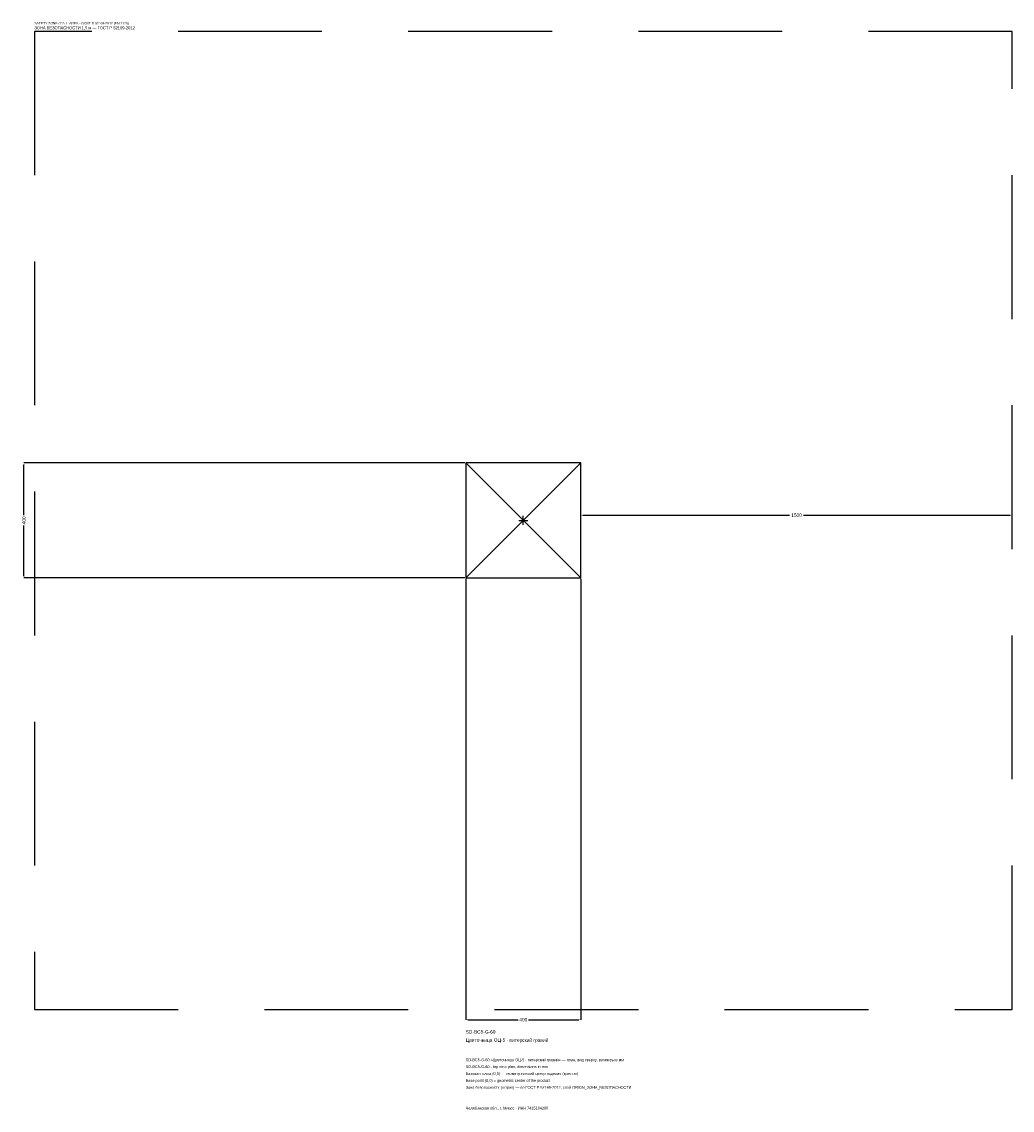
# Model space of a CAD drawing. Header units: metres. Extents: x -1744 to 1700, y -2050 to 1733.
import ezdxf

# ---------------------------------------------------------------- set-up
doc = ezdxf.new("R2010")
doc.units = ezdxf.units.M
doc.linetypes.add('DASHED', pattern=[800, 500, -300])
for name, color, linetype in [('ЗСК_ДАННЫЕ', 3, 'Continuous'), ('ЗСК_ЗОНА_БЕЗОПАСНОСТИ', 1, 'Continuous'), ('ЗСК_КОНТУР', 7, 'Continuous'), ('ЗСК_РАЗМЕРЫ', 8, 'Continuous')]:
    doc.layers.add(name, color=color, linetype=linetype)
doc.dimstyles.new('ORION', dxfattribs={"dimtxt": 12, "dimasz": 7.2, "dimexe": 1.25, "dimexo": 3.6, "dimtad": 1, "dimdec": 0, "dimcen": 2.5, "dimazin": 3, "dimtfac": 1, "dimtmove": 0, "dimatfit": 3})

# ---------------------------------------------------------------- blocks, each defined once
blk = doc.blocks.new('_CLOSEDFILLED')
at = {"color": 0, "linetype": 'BYBLOCK'}
blk.add_solid([(-1, 0.16), (0, 0), (-1, -0.16)], dxfattribs=at)
blk = doc.blocks.new('*D1')
for p, q in [((-200, -203.6), (-200, -1736)), ((200, -203.6), (200, -1736)), ((-192.8, -1736), (-18, -1736)), ((18, -1736), (192.8, -1736))]:
    blk.add_line(p, q)
at = {"layer": 'Defpoints'}
for p in [(-200, -200), (200, -200), (-200, -1736)]:
    blk.add_point(p, dxfattribs=at)
at = {"layer": 'ЗСК_РАЗМЕРЫ', "xscale": 7.199999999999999, "yscale": 7.199999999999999, "rotation": 180}
blk.add_blockref('_CLOSEDFILLED', (-200, -1736), dxfattribs=at)
at = {"layer": 'ЗСК_РАЗМЕРЫ', "xscale": 7.199999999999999, "yscale": 7.199999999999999}
blk.add_blockref('_CLOSEDFILLED', (200, -1736), dxfattribs=at)
at = {"layer": 'ЗСК_РАЗМЕРЫ', "insert": (0, -1736), "char_height": 12, "attachment_point": 5}
blk.add_mtext('400', dxfattribs=at)
blk = doc.blocks.new('*D2')
for p, q in [((-203.6, 200), (-1736, 200)), ((-1736, 18), (-1736, 192.8)), ((-1736, -192.8), (-1736, -18)), ((-203.6, -200), (-1736, -200))]:
    blk.add_line(p, q)
at = {"layer": 'Defpoints'}
for p in [(-200, 200), (-1736, -200), (-200, -200)]:
    blk.add_point(p, dxfattribs=at)
at = {"layer": 'ЗСК_РАЗМЕРЫ', "xscale": 7.199999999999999, "yscale": 7.199999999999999}
for p, rotation in [((-1736, 200), 90), ((-1736, -200), 270)]:
    blk.add_blockref('_CLOSEDFILLED', p, dxfattribs=dict(at, rotation=rotation))
at = {"layer": 'ЗСК_РАЗМЕРЫ', "insert": (-1736, 0), "char_height": 12, "attachment_point": 5, "rotation": 90}
blk.add_mtext('400', dxfattribs=at)
blk = doc.blocks.new('*D3')
for p, q in [((200, 3.6), (200, 18)), ((207.2, 18), (926, 18)), ((974, 18), (1692.8, 18)), ((1700, 3.6), (1700, 18))]:
    blk.add_line(p, q)
at = {"layer": 'Defpoints'}
for p in [(200, 18), (200, 0), (1700, 0)]:
    blk.add_point(p, dxfattribs=at)
at = {"layer": 'ЗСК_РАЗМЕРЫ', "xscale": 7.199999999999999, "yscale": 7.199999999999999, "rotation": 180}
blk.add_blockref('_CLOSEDFILLED', (200, 18), dxfattribs=at)
at = {"layer": 'ЗСК_РАЗМЕРЫ', "xscale": 7.199999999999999, "yscale": 7.199999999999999}
blk.add_blockref('_CLOSEDFILLED', (1700, 18), dxfattribs=at)
at = {"layer": 'ЗСК_РАЗМЕРЫ', "insert": (950, 18), "char_height": 12, "attachment_point": 5}
blk.add_mtext('1500', dxfattribs=at)
blk = doc.blocks.new('ОРИОН SD-BC5-G-60 Цветочница ОЦ-5 · питерский гравий')
at = {"layer": 'ЗСК_ЗОНА_БЕЗОПАСНОСТИ', "linetype": 'DASHED'}
blk.add_lwpolyline([(-1700, -1700), (1700, -1700), (1700, 1700), (-1700, 1700)], close=True, dxfattribs=at)
at = {"layer": 'ЗСК_КОНТУР'}
for p, q in [((-200, -200), (200, 200)), ((-200, 200), (200, -200))]:
    blk.add_line(p, q, dxfattribs=at)
blk.add_lwpolyline([(-200, -200), (200, -200), (200, 200), (-200, 200)], close=True, dxfattribs=at)
at = {"layer": 'ЗСК_РАЗМЕРЫ'}
for p, q in [((-16, 0), (16, 0)), ((0, -16), (0, 16))]:
    blk.add_line(p, q, dxfattribs=at)
at = {"layer": 'ЗСК_ДАННЫЕ'}
for tag, p in [('АРТИКУЛ', (-200, -1784)), ('НАИМЕНОВАНИЕ', (-200, -1812.8))]:
    blk.add_attdef(tag, p, '', height=12, dxfattribs=at)
at = {"layer": 'ЗСК_ДАННЫЕ', "flags": 1}
for tag, p in [('ПРОИЗВОДИТЕЛЬ', (-200, -1841.6)), ('ТЕЛЕФОН', (-200, -1870.4)), ('САЙТ', (-200, -1928)), ('АДРЕС', (-200, -1956.8)), ('РЕКВИЗИТЫ', (-200, -1985.6)), ('ГАБАРИТЫ', (-200, -2014.4)), ('ЗОНА_БЕЗОПАСНОСТИ', (-200, -2043.2))]:
    blk.add_attdef(tag, p, '', height=12, dxfattribs=at)
at = {"layer": 'ЗСК_ЗОНА_БЕЗОПАСНОСТИ', "color": 1}
for s, height, p in [('SAFETY ZONE / FALL AREA - GOST R 52169-2012 (EN 1176)', 8.4, (-1700, 1724)), ('ЗОНА БЕЗОПАСНОСТИ 1,5 м — ГОСТ Р 52169-2012', 10.2, (-1700, 1707.2))]:
    blk.add_text(s, height=height, dxfattribs=at).set_placement(p)
at = {"layer": 'ЗСК_РАЗМЕРЫ'}
dim = blk.add_linear_dim(base=(-1736, -200), p1=(-200, -200), p2=(-200, 200), angle=90, dimstyle='ORION', dxfattribs=at)
dim.commit()
dim.dimension.update_dxf_attribs({"geometry": '*D2', "text_midpoint": (-1736, 0)})
for base, p1, p2, picture, middle in [((200, 18), (200, 0), (1700, 0), '*D3', (950, 18)), ((-200, -1736), (-200, -200), (200, -200), '*D1', (0, -1736))]:
    dim = blk.add_linear_dim(base=base, p1=p1, p2=p2, dimstyle='ORION', dxfattribs=at)
    dim.commit()
    dim.dimension.update_dxf_attribs({"geometry": picture, "text_midpoint": middle})

msp = doc.modelspace()

# ---------------------------------------------------------------- block references
msp.add_blockref('ОРИОН SD-BC5-G-60 Цветочница ОЦ-5 · питерский гравий', (0, 0)).add_auto_attribs({'АРТИКУЛ': 'SD-BC5-G-60', 'НАИМЕНОВАНИЕ': 'Цветочница ОЦ-5 · питерский гравий'})

# ---------------------------------------------------------------- texts
at = {"layer": 'ЗСК_ДАННЫЕ', "color": 3}
for s, p in [('SD-BC5-G-60 «Цветочница ОЦ-5 · питерский гравий» — план, вид сверху, размеры в мм', (-200, -1880)), ('SD-BC5-G-60 - top view plan, dimensions in mm', (-200, -1904)), ('Челябинская обл., г. Миасс · ИНН 7415104200', (-200, -2048))]:
    msp.add_text(s, height=9.6, dxfattribs=at).set_placement(p)
at = {"layer": 'ЗСК_ДАННЫЕ', "color": 7}
for s, p in [('Базовая точка (0,0) — геометрический центр изделия (крестик)', (-200, -1928)), ('Base point (0,0) = geometric center of the product', (-200, -1952))]:
    msp.add_text(s, height=9.6, dxfattribs=at).set_placement(p)
at = {"layer": 'ЗСК_ДАННЫЕ', "color": 1}
msp.add_text('Зона безопасности (штрих) — по ГОСТ Р 52169-2012, слой ORION_ЗОНА_БЕЗОПАСНОСТИ', height=9.6, dxfattribs=at).set_placement((-200, -1976))

doc.saveas('drawing.dxf')
